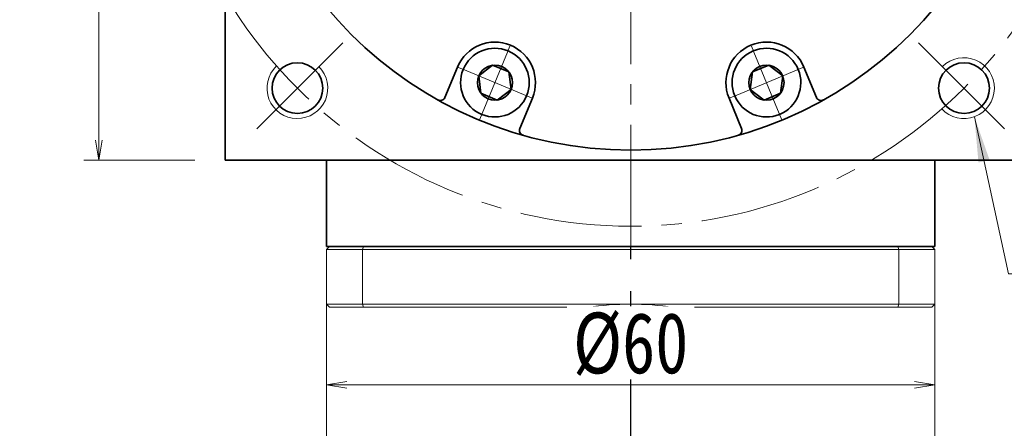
# Model space of a CAD drawing. Header units: millimetres. Extents: x -40 to 588, y -26 to 413.
# Tile 7 of 10: x 292 to 389, y 243 to 283. Entities that reach past the tile are written whole.
import ezdxf

# ---------------------------------------------------------------- set-up
doc = ezdxf.new("R2010")
doc.units = ezdxf.units.MM
doc.set_wipeout_variables(frame=1)
doc.linetypes.add('CENTER2', pattern=[28.575, 19.05, -3.175, 3.175, -3.175])
doc.linetypes.add('点画线', pattern=[18, 12, -2, 2, -2])
doc.layers.add('3中心线层', color=1, linetype='CENTER2')
for name, color, linetype, lineweight in [('EB0_1', 7, 'Continuous', 35), ('中心线层', 1, '点画线', 18), ('尺寸线层', 3, 'Continuous', 18), ('粗实线层', 7, 'Continuous', 35)]:
    doc.layers.add(name, color=color, linetype=linetype, lineweight=lineweight)
doc.styles.add('宋体', font='SimSun.ttf', dxfattribs={"width": 0.8})
doc.styles.add('标准', font='txt', dxfattribs={"width": 0.667})
doc.dimstyles.new('A水平标注$0', dxfattribs={"dimtxt": 3.5, "dimasz": 2, "dimexe": 1.5, "dimexo": 3, "dimgap": 1.1, "dimtad": 1, "dimtoh": 1, "dimdec": 4, "dimdsep": 46, "dimtxsty": '宋体', "dimblk": 'OPEN', "dimcen": 3, "dimclrd": 3, "dimclre": 3, "dimclrt": 6, "dimadec": 0, "dimazin": 0, "dimtm": 1e-09, "dimtfac": 1, "dimtdec": 4, "dimtix": 1, "dimtmove": 0, "dimatfit": 3, "dimldrblk": 'OPEN', "dimfxl": 1, "dimtfill": 1, "dimtfillclr": 256, "dimlwd": 13, "dimlwe": 13, "dimarcsym": 0})

# ---------------------------------------------------------------- blocks, each defined once
blk = doc.blocks.new('_Open')
at = {"color": 0, "linetype": 'ByBlock', "lineweight": -2}
for p, q in [((-1, 0.167), (0, 0)), ((-1, -0.167), (0, 0)), ((0, 0), (-1, 0))]:
    blk.add_line(p, q, dxfattribs=at)
blk = doc.blocks.new('*D30')
at = {"layer": 'Defpoints', "color": 0, "transparency": 16777216}
for p in [(299.317, 349.112), (311.772, 349.112), (311.772, 269.112)]:
    blk.add_point(p, dxfattribs=at)
at = {"layer": '尺寸线层', "color": 3, "lineweight": 13, "transparency": 16777216}
for p, q in [((308.772, 349.112), (297.817, 349.112)), ((299.317, 271.112), (299.317, 347.112)), ((308.772, 269.112), (297.817, 269.112))]:
    blk.add_line(p, q, dxfattribs=at)
at = {"layer": '尺寸线层', "color": 3, "lineweight": 13, "transparency": 16777216, "xscale": 2, "yscale": 2, "zscale": 2}
for p, rotation in [((299.317, 349.112), 90), ((299.317, 269.112), 270)]:
    blk.add_blockref('_Open', p, dxfattribs=dict(at, rotation=rotation))
at = {"layer": '尺寸线层', "color": 6, "transparency": 16777216, "insert": (295.384, 309.112), "char_height": 6, "attachment_point": 5, "rotation": 90, "style": '宋体', "bg_fill": 3, "box_fill_scale": 1.1, "bg_fill_color": 257, "bg_fill_transparency": 0}
blk.add_mtext('80', dxfattribs=at)
blk = doc.blocks.new('*X11')
at = {"layer": '尺寸线层', "linetype": 'Continuous'}
blk.add_hatch(color=0, dxfattribs=at).paths.add_polyline_path([(-6.364, 15.507), (-4.86, 11.229), (-5.96, 10.99)], flags=0)
at = {"layer": '尺寸线层', "color": 0, "linetype": 'Continuous'}
blk.add_line((-6.364, 15.507), (-3, 0), dxfattribs=at)
at = {"layer": '尺寸线层', "color": 0}
for p, q in [((-3, 0), (0, 0)), ((0, 0), (19.397, 0)), ((0, 0), (0, 0))]:
    blk.add_line(p, q, dxfattribs=at)
at = {"layer": '尺寸线层', "color": 0, "insert": (2.25, 0.9), "char_height": 4.5, "width": 34.29488, "attachment_point": 7, "line_spacing_factor": 1.15057, "style": '标准'}
blk.add_mtext('\\T1.1;4-M6x12', dxfattribs=at)
blk = doc.blocks.new('*D31')
at = {"layer": 'Defpoints', "color": 0, "transparency": 16777216}
for p in [(401.272, 309.112), (381.572, 146.612), (425.781, 146.612)]:
    blk.add_point(p, dxfattribs=at)
at = {"layer": '尺寸线层', "color": 3, "lineweight": 13, "transparency": 16777216}
for p, q in [((404.272, 309.112), (427.281, 309.112)), ((425.781, 307.112), (425.781, 148.612)), ((384.572, 146.612), (427.281, 146.612))]:
    blk.add_line(p, q, dxfattribs=at)
at = {"layer": '尺寸线层', "color": 3, "lineweight": 13, "transparency": 16777216, "xscale": 2, "yscale": 2, "zscale": 2}
for p, rotation in [((425.781, 309.112), 90), ((425.781, 146.612), 270)]:
    blk.add_blockref('_Open', p, dxfattribs=dict(at, rotation=rotation))
at = {"layer": '尺寸线层', "color": 6, "transparency": 16777216, "insert": (421.781, 227.862), "char_height": 6, "attachment_point": 5, "rotation": 90, "style": '宋体', "bg_fill": 3, "box_fill_scale": 1.1, "bg_fill_color": 256, "bg_fill_true_color": 13158600, "bg_fill_transparency": 0}
blk.add_mtext('162.5', dxfattribs=at)
blk = doc.blocks.new('*D32')
at = {"layer": 'Defpoints', "color": 0, "transparency": 16777216}
for p in [(391.772, 349.112), (381.572, 146.612), (435.941, 146.612)]:
    blk.add_point(p, dxfattribs=at)
at = {"layer": '尺寸线层', "color": 3, "lineweight": 13, "transparency": 16777216}
for p, q in [((394.772, 349.112), (437.441, 349.112)), ((435.941, 347.112), (435.941, 148.612)), ((384.572, 146.612), (437.441, 146.612))]:
    blk.add_line(p, q, dxfattribs=at)
at = {"layer": '尺寸线层', "color": 3, "lineweight": 13, "transparency": 16777216, "xscale": 2, "yscale": 2, "zscale": 2}
for p, rotation in [((435.941, 349.112), 90), ((435.941, 146.612), 270)]:
    blk.add_blockref('_Open', p, dxfattribs=dict(at, rotation=rotation))
at = {"layer": '尺寸线层', "color": 6, "transparency": 16777216, "insert": (431.941, 247.862), "char_height": 6, "attachment_point": 5, "rotation": 90, "style": '宋体', "bg_fill": 3, "box_fill_scale": 1.1, "bg_fill_color": 256, "bg_fill_true_color": 13158600, "bg_fill_transparency": 0}
blk.add_mtext('202.5', dxfattribs=at)
blk = doc.blocks.new('*X12')
at = {"layer": '中心线层', "linetype": '点画线', "lineweight": 18}
for p, q in [((0, -3.89), (0, 3.89)), ((-3.89, 0), (3.89, 0))]:
    blk.add_line(p, q, dxfattribs=at)
at = {"layer": '粗实线层'}
for p, q in [((-1.732, 0), (-0.866, 1.5)), ((-0.866, 1.5), (0.866, 1.5)), ((1.732, 0), (0.866, 1.5)), ((1.732, 0), (0.866, 1.5)), ((-1.732, 0), (-0.866, -1.5)), ((1.732, 0), (0.866, -1.5)), ((-0.866, -1.5), (0.866, -1.5))]:
    blk.add_line(p, q, dxfattribs=at)
blk.add_circle((0, 0), 1.732, dxfattribs=at)
for start, end in [(0, 180), (180, 360)]:
    blk.add_arc((0, 0), 3.39, start, end, dxfattribs=at)
blk = doc.blocks.new('*D40')
at = {"layer": 'Defpoints', "color": 0, "transparency": 16777216}
for p in [(381.772, 246.959), (321.772, 245.387), (381.772, 245.387)]:
    blk.add_point(p, dxfattribs=at)
at = {"layer": '尺寸线层', "color": 3, "lineweight": 13, "transparency": 16777216}
for p, q in [((321.772, 248.387), (321.772, 248.459)), ((381.772, 248.387), (381.772, 248.459)), ((323.772, 246.959), (379.772, 246.959))]:
    blk.add_line(p, q, dxfattribs=at)
at = {"layer": '尺寸线层', "color": 3, "lineweight": 13, "transparency": 16777216, "xscale": 2, "yscale": 2, "zscale": 2, "rotation": 180}
blk.add_blockref('_Open', (321.772, 246.959), dxfattribs=at)
at = {"layer": '尺寸线层', "color": 3, "lineweight": 13, "transparency": 16777216, "xscale": 2, "yscale": 2, "zscale": 2}
blk.add_blockref('_Open', (381.772, 246.959), dxfattribs=at)
at = {"layer": '尺寸线层', "color": 6, "transparency": 16777216, "insert": (351.772, 250.959), "char_height": 6, "attachment_point": 5, "style": '宋体', "bg_fill": 3, "box_fill_scale": 1.1, "bg_fill_color": 257, "bg_fill_transparency": 0}
blk.add_mtext('{%%c60}{}{}', dxfattribs=at)

msp = doc.modelspace()

# ---------------------------------------------------------------- linework, layer by layer
at = {"color": 7, "linetype": 'Continuous', "lineweight": 15}
for p, q in [((322.07213, 260.61214), (321.77213, 260.31214)), ((325.31462, 260.31214), (321.77213, 260.31214)), ((321.77213, 254.91214), (321.77213, 260.31214)), ((322.07213, 260.61214), (325.42825, 260.61214)), ((325.31462, 260.31214), (325.42825, 260.61214)), ((378.22964, 260.31214), (325.31462, 260.31214)), ((325.31462, 260.31214), (325.31462, 254.91214)), ((325.42825, 260.61214), (378.11601, 260.61214)), ((378.22964, 260.31214), (378.11601, 260.61214)), ((378.22964, 254.91214), (378.22964, 260.31214)), ((321.77213, 254.91214), (321.77213, 235.86214)), ((321.77213, 254.91214), (325.31462, 254.91214)), ((322.07213, 254.61214), (321.77213, 254.91214)), ((325.42825, 254.61214), (322.07213, 254.61214)), ((325.31462, 254.91214), (351.77213, 254.91214)), ((325.42825, 254.61214), (325.31462, 254.91214)), ((347.54011, 254.61214), (325.42825, 254.61214)), ((351.77213, 254.91214), (378.22964, 254.91214)), ((378.11601, 254.61214), (356.00415, 254.61214)), ((378.22964, 254.91214), (378.11601, 254.61214))]:
    msp.add_line(p, q, dxfattribs=at)
for start, end in [(90, 98.1096145), (81.8903855, 90)]:
    msp.add_arc((351.77213, 224.91214), 30, start, end, dxfattribs=at)
at = {"layer": '3中心线层'}
msp.add_line((351.77213, 145.07227), (351.77213, 260.61214), dxfattribs=at)
at = {"layer": '中心线层'}
for p, q in [((351.77213, 260.61214), (351.77213, 349.11214)), ((323.37825, 280.71825), (314.30866, 271.64866)), ((380.16601, 280.71825), (389.2356, 271.64866))]:
    msp.add_line(p, q, dxfattribs=at)
msp.add_circle((351.77213, 309.11214), 46.5, dxfattribs=at)
at = {"layer": '粗实线层'}
for p, q in [((334.68269, 278.30709), (333.44429, 275.31731)), ((368.86157, 278.30709), (370.09997, 275.31731)), ((342.07373, 275.24562), (340.83532, 272.25584)), ((361.47053, 275.24562), (362.70894, 272.25584)), ((321.77213, 260.61214), (321.77213, 269.11214))]:
    msp.add_line(p, q, dxfattribs=at)
msp.add_lwpolyline([(311.77213, 269.11214), (311.77213, 349.11214), (391.77213, 349.11214), (391.77213, 269.11214)], close=True, dxfattribs=at)
for centre, radius in [((351.77213, 309.11214), 39), ((318.89166, 276.23167), 2.5), ((384.6526, 276.23167), 2.5)]:
    msp.add_circle(centre, radius, dxfattribs=at)
for centre, radius, start, end in [((338.37821, 276.77635), 4, 337.5, 157.5), ((365.16605, 276.77635), 4, 22.5, 202.5), ((332.98235, 275.50865), 0.5, 240.7874876, 337.5001118), ((370.56191, 275.50865), 0.5, 202.4998882, 299.2125124), ((341.29726, 272.0645), 0.5, 157.4998882, 254.2125124), ((362.247, 272.0645), 0.5, 285.7874876, 22.5001118)]:
    msp.add_arc(centre, radius, start, end, dxfattribs=at)
at = {"layer": '粗实线层', "lineweight": 18}
for centre, start, end in [((384.6526, 276.23167), 223.1514284, 135), ((318.89166, 276.23167), 133.1514284, 45)]:
    msp.add_arc(centre, 3, start, end, dxfattribs=at)

# ---------------------------------------------------------------- block references
at = {"layer": '尺寸线层'}
msp.add_blockref('*X11', (392.0405, 257.90463), dxfattribs=at)

# ---------------------------------------------------------------- next in the draw order: dimensions: what is measured, and where the dimension line sits
for base, p1, p2, angle, override, picture, middle in [((299.31711, 349.11214), (311.77213, 269.11214), (311.77213, 349.11214), 90, {"dimtxt": 6, "dimgap": 1, "dimblk": 'Open', "dimtfill": 1, "dimtfillclr": 256}, '*D30', (295.38415, 309.11214)), ((425.78123, 146.61214), (401.27213, 309.11214), (381.57213, 146.61214), 270, {"dimtxt": 6, "dimgap": 1}, '*D31', (421.78123, 227.86214))]:
    dim = msp.add_linear_dim(base=base, p1=p1, p2=p2, angle=angle, dimstyle='A水平标注$0', override=override, dxfattribs=at)
    dim.commit()
    dim.dimension.update_dxf_attribs({"geometry": picture, "text_midpoint": middle})

# ---------------------------------------------------------------- next in the draw order: wipeouts: each hides what was drawn before it
for points in [[(335.24626, 278.07365), (335.23826, 278.05418), (335.23039, 278.03465), (335.22263, 278.01508), (335.215, 277.99546), (335.20749, 277.97579), (335.20011, 277.95608), (335.19284, 277.93632), (335.1857, 277.91652), (335.17868, 277.89667), (335.17179, 277.87678), (335.16501, 277.85685), (335.15837, 277.83688), (335.15184, 277.81686), (335.14544, 277.79681), (335.13917, 277.77671), (335.13302, 277.75658), (335.127, 277.73641), (335.1211, 277.7162), (335.11532, 277.69595), (335.10967, 277.67567), (335.10415, 277.65536), (335.09876, 277.63501), (335.09349, 277.61463), (335.08835, 277.59422), (335.08333, 277.57377), (335.07844, 277.55329), (335.07368, 277.53279), (335.06905, 277.51225), (335.06454, 277.49169), (335.06016, 277.4711), (335.06016, 277.4711), (335.03165, 277.31729), (335.01025, 277.16232), (334.99603, 277.00653), (334.98902, 276.85026), (334.98921, 276.69382), (334.99663, 276.53756), (335.01125, 276.38181), (335.03303, 276.2269), (335.06194, 276.07316), (335.09791, 275.92092), (335.14087, 275.7705), (335.19072, 275.62222), (335.24736, 275.4764), (335.31067, 275.33335), (335.3805, 275.19337), (335.45672, 275.05676), (335.53916, 274.92381), (335.62765, 274.79481), (335.722, 274.67002), (335.822, 274.54972), (335.92744, 274.43417), (336.0381, 274.3236), (336.15375, 274.21825), (336.27413, 274.11835), (336.399, 274.02412), (336.52807, 273.93574), (336.66109, 273.85341), (336.79777, 273.7773), (336.93781, 273.70759), (337.08091, 273.6444), (337.08091, 273.6444), (337.22678, 273.58789), (337.3751, 273.53816), (337.52556, 273.49533), (337.67783, 273.45949), (337.8316, 273.43071), (337.98653, 273.40906), (338.14229, 273.39457), (338.29855, 273.38729), (338.45499, 273.38722), (338.61126, 273.39437), (338.76703, 273.40873), (338.92198, 273.43025), (339.07577, 273.4589), (339.22807, 273.49461), (339.37857, 273.53731), (339.52693, 273.58691), (339.67285, 273.6433), (339.81601, 273.70636), (339.95611, 273.77596), (340.09285, 273.85195), (340.22593, 273.93417), (340.35509, 274.02244), (340.48003, 274.11657), (340.6005, 274.21637), (340.71623, 274.32161), (340.82699, 274.43209), (340.93253, 274.54756), (341.03263, 274.66777), (341.12709, 274.79247), (341.21568, 274.9214), (341.21568, 274.9214), (341.22715, 274.93906), (341.2385, 274.95678), (341.24974, 274.97458), (341.26088, 274.99245), (341.2719, 275.01038), (341.28281, 275.02839), (341.29361, 275.04646), (341.3043, 275.06459), (341.31487, 275.0828), (341.32533, 275.10107), (341.33568, 275.1194), (341.34591, 275.1378), (341.35603, 275.15626), (341.36603, 275.17478), (341.37592, 275.19337), (341.38569, 275.21201), (341.39535, 275.23072), (341.40489, 275.24948), (341.41431, 275.26831), (341.42362, 275.28719), (341.4328, 275.30613), (341.44188, 275.32513), (341.45083, 275.34418), (341.45966, 275.36329), (341.46838, 275.38245), (341.47697, 275.40167), (341.48545, 275.42094), (341.49381, 275.44026), (341.50204, 275.45963), (341.51016, 275.47906), (341.51016, 275.47906), (341.57376, 275.64475), (341.62861, 275.81354), (341.67454, 275.98497), (341.71144, 276.15857), (341.73921, 276.33387), (341.75776, 276.51038), (341.76705, 276.68761), (341.76705, 276.86509), (341.75776, 277.04233), (341.73921, 277.21884), (341.71144, 277.39413), (341.67454, 277.56773), (341.62861, 277.73917), (341.57376, 277.90796), (341.51016, 278.07365), (341.43797, 278.23579), (341.3574, 278.39392), (341.26866, 278.54762), (341.172, 278.69647), (341.06768, 278.84005), (340.95599, 278.97798), (340.83723, 279.10988), (340.71173, 279.23537), (340.57984, 279.35413), (340.44191, 279.46582), (340.29833, 279.57014), (340.14948, 279.6668), (339.99578, 279.75554), (339.83764, 279.83612), (339.67551, 279.9083), (339.67551, 279.9083), (339.50982, 279.97191), (339.34102, 280.02675), (339.16959, 280.07269), (338.99599, 280.10959), (338.82069, 280.13735), (338.64419, 280.1559), (338.46695, 280.16519), (338.28947, 280.16519), (338.11223, 280.1559), (337.93573, 280.13735), (337.76043, 280.10959), (337.58683, 280.07269), (337.4154, 280.02675), (337.2466, 279.97191), (337.08091, 279.9083), (336.91878, 279.83612), (336.76064, 279.75554), (336.60694, 279.6668), (336.45809, 279.57014), (336.31451, 279.46582), (336.17658, 279.35413), (336.04469, 279.23537), (335.91919, 279.10988), (335.80043, 278.97798), (335.68874, 278.84005), (335.58442, 278.69647), (335.48776, 278.54762), (335.39902, 278.39392), (335.31845, 278.23579)], [(362.0341, 275.47906), (362.04221, 275.45963), (362.05045, 275.44026), (362.05881, 275.42094), (362.06729, 275.40167), (362.07588, 275.38245), (362.0846, 275.36329), (362.09343, 275.34418), (362.10238, 275.32513), (362.11146, 275.30613), (362.12064, 275.28719), (362.12995, 275.26831), (362.13937, 275.24948), (362.14891, 275.23072), (362.15857, 275.21201), (362.16834, 275.19337), (362.17823, 275.17478), (362.18823, 275.15626), (362.19835, 275.1378), (362.20858, 275.1194), (362.21893, 275.10107), (362.22939, 275.0828), (362.23996, 275.06459), (362.25065, 275.04646), (362.26145, 275.02839), (362.27236, 275.01038), (362.28338, 274.99245), (362.29452, 274.97458), (362.30576, 274.95678), (362.31711, 274.93906), (362.32858, 274.9214), (362.32858, 274.9214), (362.41717, 274.79247), (362.51163, 274.66777), (362.61173, 274.54756), (362.71727, 274.43209), (362.82803, 274.32161), (362.94376, 274.21637), (363.06423, 274.11657), (363.18917, 274.02244), (363.31833, 273.93417), (363.45141, 273.85195), (363.58815, 273.77596), (363.72825, 273.70636), (363.87141, 273.6433), (364.01733, 273.58691), (364.16569, 273.53731), (364.31619, 273.49461), (364.46849, 273.4589), (364.62228, 273.43025), (364.77722, 273.40873), (364.933, 273.39437), (365.08927, 273.38722), (365.24571, 273.38729), (365.40197, 273.39457), (365.55773, 273.40906), (365.71266, 273.43071), (365.86643, 273.45949), (366.0187, 273.49533), (366.16916, 273.53816), (366.31748, 273.58789), (366.46335, 273.6444), (366.46335, 273.6444), (366.60645, 273.70759), (366.74649, 273.7773), (366.88317, 273.85341), (367.01619, 273.93574), (367.14526, 274.02412), (367.27013, 274.11835), (367.39051, 274.21825), (367.50616, 274.3236), (367.61682, 274.43417), (367.72226, 274.54972), (367.82226, 274.67002), (367.91661, 274.79481), (368.0051, 274.92381), (368.08754, 275.05676), (368.16376, 275.19337), (368.23359, 275.33335), (368.2969, 275.4764), (368.35354, 275.62222), (368.40339, 275.7705), (368.44635, 275.92092), (368.48232, 276.07316), (368.51123, 276.2269), (368.53301, 276.38181), (368.54763, 276.53756), (368.55505, 276.69382), (368.55524, 276.85026), (368.54823, 277.00653), (368.53401, 277.16232), (368.51261, 277.31729), (368.4841, 277.4711), (368.4841, 277.4711), (368.47972, 277.49169), (368.47521, 277.51225), (368.47058, 277.53279), (368.46582, 277.55329), (368.46093, 277.57377), (368.45591, 277.59422), (368.45077, 277.61463), (368.4455, 277.63501), (368.44011, 277.65536), (368.43459, 277.67567), (368.42894, 277.69595), (368.42316, 277.7162), (368.41726, 277.73641), (368.41124, 277.75658), (368.40509, 277.77671), (368.39882, 277.79681), (368.39242, 277.81686), (368.38589, 277.83688), (368.37925, 277.85685), (368.37247, 277.87678), (368.36558, 277.89667), (368.35856, 277.91652), (368.35142, 277.93632), (368.34415, 277.95608), (368.33677, 277.97579), (368.32926, 277.99546), (368.32163, 278.01508), (368.31387, 278.03465), (368.306, 278.05418), (368.298, 278.07365), (368.298, 278.07365), (368.22581, 278.23579), (368.14524, 278.39392), (368.0565, 278.54762), (367.95984, 278.69647), (367.85552, 278.84005), (367.74383, 278.97798), (367.62507, 279.10988), (367.49957, 279.23537), (367.36768, 279.35413), (367.22975, 279.46582), (367.08617, 279.57014), (366.93732, 279.6668), (366.78362, 279.75554), (366.62548, 279.83612), (366.46335, 279.9083), (366.29766, 279.97191), (366.12886, 280.02675), (365.95743, 280.07269), (365.78383, 280.10959), (365.60853, 280.13735), (365.43203, 280.1559), (365.25479, 280.16519), (365.07731, 280.16519), (364.90007, 280.1559), (364.72357, 280.13735), (364.54827, 280.10959), (364.37467, 280.07269), (364.20324, 280.02675), (364.03444, 279.97191), (363.86875, 279.9083), (363.86875, 279.9083), (363.70662, 279.83612), (363.54848, 279.75554), (363.39478, 279.6668), (363.24593, 279.57014), (363.10235, 279.46582), (362.96442, 279.35413), (362.83253, 279.23537), (362.70703, 279.10988), (362.58827, 278.97798), (362.47658, 278.84005), (362.37226, 278.69647), (362.2756, 278.54762), (362.18686, 278.39392), (362.10629, 278.23579), (362.0341, 278.07365), (361.9705, 277.90796), (361.91565, 277.73917), (361.86972, 277.56773), (361.83282, 277.39413), (361.80505, 277.21884), (361.7865, 277.04233), (361.77721, 276.86509), (361.77721, 276.68761), (361.7865, 276.51038), (361.80505, 276.33387), (361.83282, 276.15857), (361.86972, 275.98497), (361.91565, 275.81354), (361.9705, 275.64475)]]:
    msp.add_wipeout(points).dxf.layer = '粗实线层'

# ---------------------------------------------------------------- next in the draw order: block references
at = {"layer": '粗实线层'}
for p, rotation in [((338.37821, 276.77635), 157.5000000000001), ((365.16605, 276.77635), 202.4999999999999)]:
    msp.add_blockref('*X12', p, dxfattribs=dict(at, rotation=rotation))

# ---------------------------------------------------------------- next in the draw order: dimensions: what is measured, and where the dimension line sits
at = {"layer": '尺寸线层'}
dim = msp.add_linear_dim(base=(435.94111, 146.61214), p1=(391.77213, 349.11214), p2=(381.57213, 146.61214), angle=270, dimstyle='A水平标注$0', override={"dimtxt": 6, "dimgap": 1}, dxfattribs=at)
dim.commit()
dim.dimension.update_dxf_attribs({"geometry": '*D32', "text_midpoint": (431.94111, 247.86214)})

# ---------------------------------------------------------------- next in the draw order: linework, layer by layer
at = {"color": 7, "linetype": 'Continuous', "lineweight": 15}
for p, q in [((378.11601, 260.61214), (381.47213, 260.61214)), ((381.77213, 260.31214), (378.22964, 260.31214)), ((381.77213, 260.31214), (381.47213, 260.61214)), ((381.77213, 260.31214), (381.77213, 254.91214)), ((381.47213, 254.61214), (378.11601, 254.61214)), ((378.22964, 254.91214), (381.77213, 254.91214)), ((381.77213, 254.91214), (381.47213, 254.61214)), ((381.77213, 235.86214), (381.77213, 254.91214))]:
    msp.add_line(p, q, dxfattribs=at)
at = {"layer": 'EB0_1'}
msp.add_line((381.77213, 260.61214), (321.77213, 260.61214), dxfattribs=at)
msp.add_line((381.77213, 260.61214), (321.77213, 260.61214), dxfattribs=at)
msp.add_line((381.77213, 260.61214), (321.77213, 260.61214), dxfattribs=at)
msp.add_line((381.77213, 260.61214), (321.77213, 260.61214), dxfattribs=at)
at = {"layer": '粗实线层'}
msp.add_line((381.77213, 260.61214), (381.77213, 269.11214), dxfattribs=at)

# ---------------------------------------------------------------- next in the draw order: dimensions: what is measured, and where the dimension line sits
at = {"layer": '尺寸线层'}
dim = msp.add_linear_dim(base=(381.77213, 246.95928), p1=(321.77213, 245.38714), p2=(381.77213, 245.38714), angle=180, text='{%%c<>}{}{}', dimstyle='A水平标注$0', override={"dimtxt": 6, "dimgap": 1, "dimblk": 'Open', "dimtfill": 1, "dimtfillclr": 256}, dxfattribs=at)
dim.commit()
dim.dimension.update_dxf_attribs({"geometry": '*D40', "text_midpoint": (351.77213, 250.95928)})

doc.saveas('drawing.dxf')
